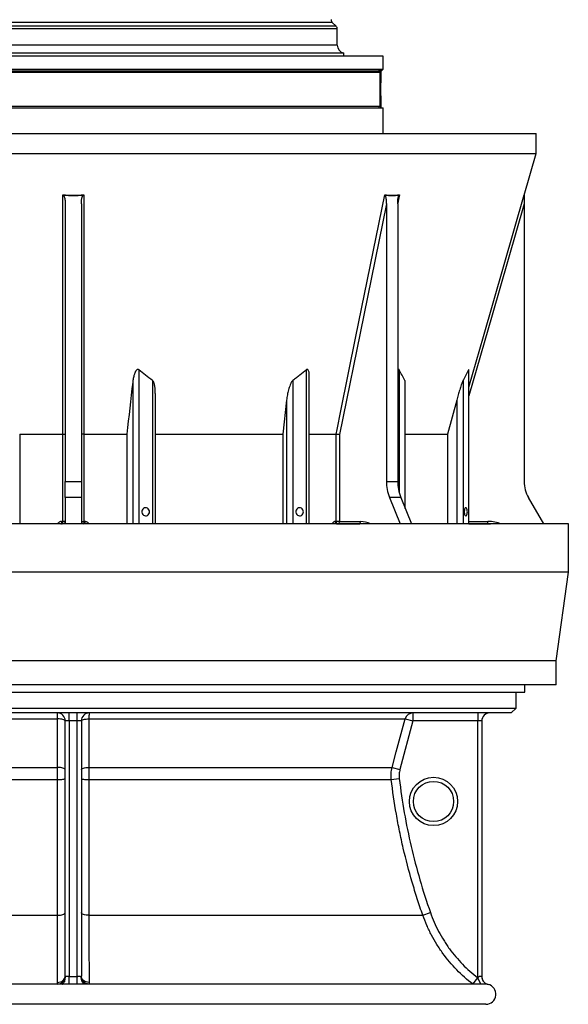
# Model space of a CAD drawing. Header units: millimetres. Extents: x 1330 to 2560, y 237 to 3790.
# Tile 2 of 8: x 1879 to 2560, y 237 to 1461. Entities that reach past the tile are written whole.
import ezdxf

# ---------------------------------------------------------------- set-up
doc = ezdxf.new("R2010")
doc.units = ezdxf.units.MM

msp = doc.modelspace()

# ---------------------------------------------------------------- linework, layer by layer
at = {"color": 1, "linetype": 'Continuous', "lineweight": 25}
for p, q in [((2267.2, 1457.3), (1623.5, 1457.3)), ((2273.4, 1449.1), (1617.4, 1449.1)), ((2271.9, 1452.6), (1618.8, 1452.6)), ((2273.4, 1429), (1617.4, 1429)), ((2027, 1025.6), (2027, 834.1)), ((2234.9, 1025.6), (2234.9, 834.1)), ((2350.4, 1025.6), (2350.4, 872.1)), ((2436.5, 1025.6), (2436.5, 834.1)), ((2019.2, 1010.1), (2019.2, 834.1)), ((2043.7, 1012.5), (2043.7, 834.1)), ((2218.3, 1012.5), (2218.3, 834.1)), ((2357.3, 1012.5), (2357.3, 854.4)), ((2429.6, 1012.5), (2429.6, 834.1)), ((2210.4, 988), (2210.4, 834.1)), ((2421.8, 988), (2421.8, 834.1)), ((1930.9, 834.2), (1930.9, 834.1)), ((1932.4, 834.1), (1932.4, 834.2)), ((1958.4, 834.2), (1958.4, 834.1)), ((1959.9, 834.1), (1959.9, 834.2)), ((2299.3, 834.2), (2301.5, 834.1)), ((2302.6, 834.1), (2300.3, 834.2)), ((2436.9, 837.2), (2460.4, 837.2)), ((2460.4, 834.1), (2460.4, 834.2)), ((2451.5, 262.2), (2447.8, 270.1)), ((2451.5, 262.2), (2447.9, 270.1))]:
    msp.add_line(p, q, dxfattribs=at)
at = {"color": 7, "linetype": 'Continuous', "lineweight": 25}
for p, q in [((2271.9, 1452.6), (2267.2, 1457.3)), ((2273.4, 1429), (2273.4, 1449.1)), ((2330.4, 1415.2), (1560.4, 1415.2)), ((2281.4, 1419.2), (1609.4, 1419.2)), ((2281.4, 1415.2), (2281.4, 1419.2)), ((2330.4, 1399.2), (2330.4, 1415.2)), ((1560.4, 1399.2), (2330.4, 1399.2)), ((1731.1, 1397.2), (2324.6, 1397.2)), ((2326.4, 1395.2), (1731.4, 1395.2)), ((2328.4, 1397.2), (2324.6, 1397.2)), ((2326.4, 1395.2), (2326.4, 1353.2)), ((2327.3, 1382.6), (2327.3, 1397.2)), ((2327.4, 1397.2), (2327.4, 1382.9)), ((2328.4, 1397.2), (2330.4, 1399.2)), ((2327.4, 1365.4), (2327.4, 1382.9)), ((2327.3, 1351.2), (2327.3, 1365.7)), ((2327.4, 1365.4), (2327.4, 1351.2)), ((1560.4, 1351.2), (1945.4, 1351.2)), ((1731.4, 1353.2), (2326.4, 1353.2)), ((1945.4, 1351.2), (2330.4, 1351.2)), ((2330.4, 1319.2), (2330.4, 1351.2)), ((1370.4, 1319.2), (1945.4, 1319.2)), ((1945.4, 1319.2), (2520.4, 1319.2)), ((2520.4, 1294.5), (2520.4, 1319.2)), ((1370.4, 1294.5), (1945.4, 1294.5)), ((1945.4, 1294.5), (2520.4, 1294.5)), ((2505.5, 1242.6), (2520.4, 1294.5)), ((1935.4, 1231.9), (1935.4, 886.8)), ((1955.4, 1231.9), (1955.4, 886.8)), ((2334.3, 1231.9), (2334.3, 886.8)), ((2348.4, 1231.9), (2348.4, 886.8)), ((2505.4, 1231.9), (2505.4, 886.8)), ((2238.6, 834.1), (2238.6, 1017.3)), ((2436.9, 834.1), (2436.9, 1025.8)), ((2357.7, 853.3), (2357.7, 1009.3)), ((2047.4, 834.1), (2047.4, 996.1)), ((2210.4, 988), (2205.7, 945.8)), ((2421.8, 988), (2410.4, 945.8)), ((1878.8, 945.8), (1932.4, 945.8)), ((1878.8, 945.8), (1878.8, 834.1)), ((1932.4, 945.8), (1932.4, 945.8)), ((1932.4, 837.2), (1932.4, 945.8)), ((1958.3, 945.8), (2011.9, 945.8)), ((1958.3, 945.8), (1958.3, 945.8)), ((1958.3, 945.8), (1958.3, 837.2)), ((2011.9, 945.8), (2011.9, 834.1)), ((2047.4, 945.8), (2205.7, 945.8)), ((2205.7, 945.8), (2205.7, 834.1)), ((2238.6, 945.8), (2272, 945.8)), ((2272, 945.8), (2272, 945.8)), ((2272, 837.2), (2272, 945.8)), ((2276.2, 945.4), (2276.2, 837.2)), ((2357.7, 945.8), (2410.4, 945.8)), ((2410.4, 945.8), (2410.4, 834.1)), ((1935.4, 886.8), (1955.4, 886.8)), ((1935.4, 866.8), (1935.4, 886.8)), ((1955.4, 886.8), (1955.4, 866.8)), ((2334.3, 886.8), (2348.4, 886.8)), ((1935.4, 866.8), (1935.4, 834.1)), ((1955.4, 866.8), (1935.4, 866.8)), ((1955.4, 866.8), (1955.4, 834.1)), ((2338.1, 866.8), (2351.4, 834.1)), ((2352.2, 866.8), (2338.1, 866.8)), ((2352.2, 866.8), (2365.6, 834.1)), ((2510.7, 866.8), (2529.6, 834.1)), ((2560.4, 834.1), (1330.4, 834.1)), ((1930.9, 837.2), (1932.4, 837.2)), ((1932.4, 834.2), (1930.9, 834.2)), ((1935.4, 837.2), (1932.4, 837.2)), ((1955.4, 837.2), (1958.3, 837.2)), ((1958.3, 837.2), (1959.8, 837.2)), ((1959.9, 834.2), (1958.4, 834.2)), ((2270.9, 837.2), (2272, 837.2)), ((2276.2, 837.2), (2272, 837.2)), ((2272.9, 834.2), (2299.3, 834.2)), ((2276.2, 837.2), (2302.4, 837.2)), ((2300.3, 834.2), (2299.3, 834.2)), ((2436.9, 834.2), (2460.4, 834.2)), ((2460.4, 834.2), (2460.4, 837.2)), ((2460.4, 834.2), (2463.5, 834.1)), ((2560.4, 774.1), (2560.4, 834.1)), ((2560.4, 774.1), (1330.4, 774.1)), ((2545.4, 664.1), (2560.4, 774.1)), ((2545.4, 664.1), (1345.4, 664.1)), ((2545.4, 634.1), (2545.4, 664.1)), ((2545.4, 634.1), (1345.4, 634.1)), ((1384.2, 625.2), (2506.5, 625.2)), ((2495.4, 605.2), (2495.4, 625.2)), ((2506.5, 625.2), (2506.5, 634.1)), ((1395.4, 605.2), (2495.4, 605.2)), ((2489.4, 599.2), (2495.4, 605.2)), ((2489.4, 599.2), (1401.4, 599.2)), ((1533, 591.7), (1925.9, 591.7)), ((1940.4, 589.3), (1935.4, 589.3)), ((1935.4, 272.1), (1935.4, 589.3)), ((1940.4, 589.3), (1940.4, 599.2)), ((1950.4, 589.3), (1940.4, 589.3)), ((1940.4, 589.3), (1940.4, 271.9)), ((1950.4, 589.3), (1950.4, 599.2)), ((1955.4, 589.3), (1950.4, 589.3)), ((1950.4, 271.9), (1950.4, 589.3)), ((1955.4, 589.3), (1955.4, 272.1)), ((1964.8, 591.7), (2357.7, 591.7)), ((2367.3, 589.2), (2351.2, 528.9)), ((2357.7, 591.7), (2367.3, 589.2)), ((2367.3, 599.2), (2367.3, 589.2)), ((2447.9, 589.2), (2367.3, 589.2)), ((2447.9, 599.2), (2447.9, 589.2)), ((2452.9, 589.2), (2447.9, 589.2)), ((2447.9, 270.1), (2447.9, 589.2)), ((2452.9, 589.2), (2452.9, 271.6)), ((1549.2, 531.5), (1925.9, 531.5)), ((1964.8, 531.5), (2341.5, 531.5)), ((2341.5, 531.5), (2351.2, 528.9)), ((1550.3, 516.4), (1925.9, 516.4)), ((1964.8, 516.4), (2340.4, 516.4)), ((2340.4, 516.4), (2350.4, 517.6)), ((1511.1, 347.8), (1925.9, 347.8)), ((1964.8, 347.8), (2379.6, 347.8)), ((2379.6, 347.8), (2389.1, 351.2)), ((1940.4, 262.1), (1940.4, 271.9)), ((1950.3, 262.1), (1950.4, 271.9)), ((2441.8, 262.2), (2447.8, 270.1)), ((1931.7, 262.2), (1433.3, 262.2)), ((1931.6, 262.2), (1932, 262.2)), ((1934.8, 266.1), (1934.9, 266.2)), ((1934.8, 266.1), (1934.9, 266.2)), ((1955.9, 266.1), (1955.8, 266.3)), ((1959.1, 262.2), (1958.7, 262.2)), ((2457.4, 262.2), (1959.1, 262.2)), ((2457.9, 237.2), (1432.9, 237.2))]:
    msp.add_line(p, q, dxfattribs=at)
at = {"color": 7, "linetype": 'Continuous', "lineweight": 25, "flags": 128}
for points in [[(1932.4, 945.8), (1932.4, 951.6), (1932.4, 974.6), (1932.4, 1066.9), (1932.4, 1243.1)], [(1958.3, 1243.1), (1958.3, 1237.4), (1958.3, 1214.3), (1958.3, 1122), (1958.3, 945.8)], [(2272, 945.8), (2273.1, 951.6), (2277.8, 974.6), (2296.5, 1066.9), (2332.3, 1243.1)], [(2334.3, 1231.9), (2306.2, 1093.3), (2276.2, 945.4)], [(2040, 849.2), (2039.9, 850.5), (2039.4, 851.8), (2038.6, 852.9), (2037.5, 853.7), (2036.3, 854.2), (2035, 854.2), (2033.8, 854), (2032.6, 853.3), (2031.7, 852.4), (2031, 851.2), (2030.7, 849.9), (2030.7, 848.5), (2031, 847.1), (2031.7, 845.9), (2032.6, 845), (2033.8, 844.4), (2035, 844.1), (2036.3, 844.2), (2037.5, 844.6), (2038.6, 845.4), (2039.4, 846.5), (2039.9, 847.8), (2040, 849.2)], [(2231.3, 849.2), (2231.1, 850.5), (2230.6, 851.8), (2229.8, 852.9), (2228.7, 853.7), (2227.5, 854.2), (2226.3, 854.2), (2225, 854), (2223.9, 853.3), (2222.9, 852.4), (2222.3, 851.2), (2221.9, 849.9), (2221.9, 848.5), (2222.3, 847.1), (2222.9, 845.9), (2223.9, 845), (2225, 844.4), (2226.3, 844.1), (2227.5, 844.2), (2228.7, 844.6), (2229.8, 845.4), (2230.6, 846.5), (2231.1, 847.8), (2231.3, 849.2)], [(2435, 849.2), (2434.9, 850.5), (2434.7, 851.8), (2434.4, 852.9), (2433.9, 853.7), (2433.4, 854.2), (2432.9, 854.2), (2432.4, 854), (2431.9, 853.3), (2431.5, 852.4), (2431.3, 851.2), (2431.1, 849.9), (2431.1, 848.5), (2431.3, 847.1), (2431.5, 845.9), (2431.9, 845), (2432.4, 844.4), (2432.9, 844.1), (2433.4, 844.2), (2433.9, 844.6), (2434.4, 845.4), (2434.7, 846.5), (2434.9, 847.8), (2435, 849.2)], [(1930.1, 834.1), (1930.3, 834.1), (1930.9, 834.2)], [(1960.7, 834.1), (1960.4, 834.1), (1959.9, 834.2)], [(1935.4, 589.2), (1935.2, 589.7), (1934.6, 590.1), (1933.8, 590.6), (1932.6, 591), (1931.2, 591.3), (1929.6, 591.5), (1927.8, 591.7), (1925.9, 591.7)], [(1925.9, 531.5), (1925.9, 550.6), (1925.9, 591.7)], [(1955.4, 589.2), (1955.5, 589.7), (1956.1, 590.1), (1956.9, 590.6), (1958.1, 591), (1959.5, 591.3), (1961.2, 591.5), (1962.9, 591.7), (1964.8, 591.7)], [(1964.8, 591.7), (1964.8, 572.6), (1964.8, 531.5)], [(2341.5, 531.5), (2346.7, 550.8), (2357.7, 591.7)], [(1935.4, 528.9), (1935.2, 529.4), (1934.6, 529.9), (1933.8, 530.3), (1932.6, 530.7), (1931.2, 531), (1929.6, 531.3), (1927.8, 531.4), (1925.9, 531.5)], [(1955.4, 528.9), (1955.5, 529.4), (1956.1, 529.9), (1956.9, 530.3), (1958.1, 530.7), (1959.5, 531), (1961.1, 531.3), (1962.9, 531.4), (1964.8, 531.5)], [(1925.9, 516.4), (1927.8, 516.5), (1929.6, 516.5), (1931.2, 516.6), (1932.6, 516.8), (1933.8, 517), (1934.6, 517.2), (1935.2, 517.4), (1935.4, 517.6)], [(1955.4, 517.6), (1955.5, 517.4), (1956.1, 517.2), (1956.9, 517), (1958.1, 516.8), (1959.5, 516.6), (1961.1, 516.5), (1962.9, 516.5), (1964.8, 516.4)], [(1925.9, 347.8), (1927.7, 347.9), (1929.5, 348.1), (1931.2, 348.4), (1932.6, 348.8), (1933.8, 349.3), (1934.6, 349.9), (1935.2, 350.5), (1935.4, 351.1)], [(1964.8, 347.8), (1963, 347.9), (1961.2, 348.1), (1959.5, 348.4), (1958.1, 348.8), (1956.9, 349.3), (1956.1, 349.9), (1955.5, 350.5), (1955.4, 351.1)], [(1925.7, 264.3), (1927.6, 264.5), (1929.4, 265), (1931.1, 265.7), (1932.5, 266.7), (1933.7, 267.8), (1934.6, 269.1), (1935.2, 270.6), (1935.4, 272.1)], [(1925.9, 262.2), (1927.7, 262.5), (1929.4, 263), (1930.9, 263.8), (1932.3, 264.8), (1933.5, 265.9), (1934.4, 267.2), (1935.1, 268.6), (1935.4, 270)], [(1964.8, 262.2), (1963, 262.5), (1961.4, 263), (1959.8, 263.8), (1958.4, 264.8), (1957.2, 265.9), (1956.3, 267.2), (1955.6, 268.6), (1955.3, 270)], [(1965, 264.3), (1963.1, 264.5), (1961.3, 265), (1959.6, 265.7), (1958.2, 266.7), (1957, 267.8), (1956.1, 269.1), (1955.5, 270.6), (1955.4, 272.1)]]:
    msp.add_lwpolyline(points, dxfattribs=at)
at = {"color": 1, "linetype": 'Continuous', "lineweight": 25, "flags": 128}
for points in [[(2350.6, 1243.1), (2349.4, 1237.4), (2348.5, 1232.8)], [(2436.9, 1004.2), (2454.9, 1066.9), (2505.5, 1243.1)], [(2505.4, 1231.9), (2465.6, 1093.3), (2436.9, 993.4)], [(2298.7, 834.1), (2298.9, 834.1), (2299.3, 834.2)]]:
    msp.add_lwpolyline(points, dxfattribs=at)
at = {"color": 7, "linetype": 'Continuous', "lineweight": 25}
for radius in [30, 25]:
    msp.add_circle((2392.9, 489.2), radius, dxfattribs=at)
for centre, radius, start, end in [((2270.7, 1460.9), 5, 182.3736, 225), ((2268.4, 1449.1), 5, 0, 45), ((2283.4, 1429), 10, 180, 258.463), ((2508.4, 1241.8), 3, 163.9706, 179.7526), ((2387.5, 886.6), 53.2, 179.708, 201.7492), ((2401.6, 886.6), 53.2, 179.708, 201.7492), ((2545.4, 886.8), 40, 180, 210), ((1906.2, 836.4), 24.8, 354.7938, 1.7311), ((1932.4, 837.2), 3, 270, 0), ((1904.8, 836.4), 27.6, 355.331, 1.5533), ((1958.4, 837.2), 3, 180, 270), ((1985.9, 836.4), 27.6, 178.4467, 184.669), ((1984.6, 836.4), 24.8, 178.2689, 185.2062), ((2273.5, 836.8), 2.67, 171.4206, 257.4275), ((2274.6, 836.8), 2.67, 171.4754, 257.5506), ((2273.5, 836.8), 2.68, 281.4218, 8.0495), ((2299.8, 836.8), 2.68, 281.4218, 8.0495), ((1925.5, 589.3), 9.9, 0, 90), ((1965.3, 589.3), 9.9, 90, 180), ((2367.4, 589.2), 9.99, 90.0307, 165.0587), ((2462.9, 589.2), 10, 90, 180), ((2462.9, 271.6), 10, 179.9992, 256.9948), ((2462.9, 271.6), 10, 180, 214.5761), ((2457.9, 249.7), 12.5, 270, 77.3144)]:
    msp.add_arc(centre, radius, start, end, dxfattribs=at)
at = {"color": 1, "linetype": 'Continuous', "lineweight": 25}
for centre, radius, start, end in [((2302.2, 811.5), 25.6, 61.4844, 89.4986), ((2460.4, 789.2), 48, 69.2612, 90), ((1927.4, 269.3), 8.07, 337.7784, 4.9271), ((1963.3, 269.3), 8.07, 175.0734, 202.1084), ((2462.9, 271.6), 10, 214.5761, 256.9581)]:
    msp.add_arc(centre, radius, start, end, dxfattribs=at)
at = {"color": 7, "linetype": 'Continuous', "lineweight": 25}
msp.add_ellipse((2327.8, 1374.2), major_axis=(0, 9.5), ratio=0.105104, start_param=0.467399, end_param=2.674194, dxfattribs=at)
for points, knots in [([(2326.4, 1395.2), (2326, 1395.5), (2325.7, 1395.9), (2325.1, 1396.6), (2324.9, 1396.9), (2324.6, 1397.2)], [0, 0, 0, 0, 0.5, 0.5, 1, 1, 1, 1]), ([(2324.6, 1351.2), (2324.9, 1351.4), (2325.1, 1351.7), (2325.7, 1352.4), (2326, 1352.8), (2326.4, 1353.2)], [0, 0, 0, 0, 0.5, 0.5, 1, 1, 1, 1]), ([(1932.4, 1243.1), (1936.7, 1242.8), (1941, 1242.6), (1949.7, 1242.6), (1954, 1242.8), (1958.3, 1243.1)], [0, 0, 0, 0, 0.5, 0.5, 1, 1, 1, 1]), ([(1933.2, 1242.2), (1933.4, 1242.1), (1933.5, 1241.9), (1933.8, 1241.5), (1933.9, 1241.3), (1934.1, 1240.7), (1934.3, 1240.3), (1934.7, 1239), (1934.8, 1238.1), (1935.1, 1236.3), (1935.2, 1235.4), (1935.3, 1233.6), (1935.4, 1232.8), (1935.4, 1231.9)], [0, 0, 0, 0, 0.0625, 0.0625, 0.125, 0.125, 0.25, 0.25, 0.5, 0.5, 0.75, 0.75, 1, 1, 1, 1]), ([(1955.4, 1231.9), (1955.4, 1232.8), (1955.4, 1233.6), (1955.5, 1235.4), (1955.6, 1236.3), (1955.8, 1237.7), (1955.9, 1238.1), (1956.1, 1239), (1956.2, 1239.4), (1956.4, 1240.3), (1956.6, 1240.7), (1956.9, 1241.3), (1957, 1241.5), (1957.2, 1241.9), (1957.3, 1242.1), (1957.5, 1242.2)], [0, 0, 0, 0, 0.25, 0.25, 0.5, 0.5, 0.625, 0.625, 0.75, 0.75, 0.875, 0.875, 0.9375, 0.9375, 1, 1, 1, 1]), ([(2332.3, 1243.1), (2335.3, 1242.8), (2338.4, 1242.6), (2344.5, 1242.6), (2347.5, 1242.8), (2350.6, 1243.1)], [0, 0, 0, 0, 0.5, 0.5, 1, 1, 1, 1]), ([(2332.8, 1242.2), (2332.9, 1242.1), (2333, 1241.9), (2333.1, 1241.5), (2333.2, 1241.3), (2333.4, 1240.7), (2333.5, 1240.3), (2333.8, 1239), (2333.9, 1238.1), (2334.1, 1236.3), (2334.2, 1235.4), (2334.2, 1233.6), (2334.3, 1232.8), (2334.3, 1231.9)], [0, 0, 0, 0, 0.0625, 0.0625, 0.125, 0.125, 0.25, 0.25, 0.5, 0.5, 0.75, 0.75, 1, 1, 1, 1]), ([(2348.4, 1231.9), (2348.4, 1232.8), (2348.4, 1233.6), (2348.5, 1235.4), (2348.6, 1236.3), (2348.7, 1237.7), (2348.8, 1238.1), (2348.9, 1239), (2349, 1239.4), (2349.2, 1240.3), (2349.3, 1240.7), (2349.5, 1241.3), (2349.5, 1241.5), (2349.7, 1241.9), (2349.8, 1242.1), (2349.9, 1242.2)], [0, 0, 0, 0, 0.25, 0.25, 0.5, 0.5, 0.625, 0.625, 0.75, 0.75, 0.875, 0.875, 0.9375, 0.9375, 1, 1, 1, 1]), ([(2505.4, 1242.2), (2505.4, 1242.1), (2505.4, 1241.9), (2505.4, 1241.5), (2505.4, 1241.3), (2505.4, 1240.7), (2505.4, 1240.3), (2505.4, 1239), (2505.4, 1238.1), (2505.4, 1236.3), (2505.4, 1235.4), (2505.4, 1233.6), (2505.4, 1232.8), (2505.4, 1231.9)], [0, 0, 0, 0, 0.0625, 0.0625, 0.125, 0.125, 0.25, 0.25, 0.5, 0.5, 0.75, 0.75, 1, 1, 1, 1]), ([(2027, 1025.6), (2026.9, 1025.7), (2026.7, 1025.8), (2026.3, 1026), (2026.1, 1026.1), (2025.8, 1026.1), (2025.7, 1026.1), (2025.5, 1026.1), (2025.4, 1026.1), (2025.2, 1026), (2025.1, 1026), (2024.9, 1025.9), (2024.8, 1025.9), (2024.5, 1025.7), (2024.4, 1025.6), (2024, 1025.3), (2023.9, 1025.2), (2023.6, 1024.9), (2023.5, 1024.7), (2023.2, 1024.4), (2023.1, 1024.2), (2022.8, 1023.7), (2022.6, 1023.3), (2022.2, 1022.6), (2022.1, 1022.2), (2021.7, 1021.5), (2021.6, 1021.1), (2021.3, 1020.3), (2021.2, 1019.9), (2020.8, 1018.8), (2020.6, 1018), (2020.2, 1016.4), (2020.1, 1015.6), (2019.6, 1013.3), (2019.4, 1011.7), (2019.2, 1010.1)], [0, 0, 0, 0, 0.03125, 0.03125, 0.0625, 0.0625, 0.078125, 0.078125, 0.09375, 0.09375, 0.109375, 0.109375, 0.125, 0.125, 0.15625, 0.15625, 0.1875, 0.1875, 0.21875, 0.21875, 0.25, 0.25, 0.3125, 0.3125, 0.375, 0.375, 0.4375, 0.4375, 0.5, 0.5, 0.625, 0.625, 0.75, 0.75, 1, 1, 1, 1]), ([(2234.9, 1025.6), (2232.2, 1023.3), (2229.5, 1021), (2225.3, 1017.8), (2223.9, 1016.7), (2221.1, 1014.5), (2219.7, 1013.5), (2218.3, 1012.5)], [0, 0, 0, 0, 0.5, 0.5, 0.75, 0.75, 1, 1, 1, 1]), ([(2238.5, 1017.3), (2238.5, 1018.8), (2238.5, 1020.8), (2238.1, 1023.5), (2237.6, 1024.9), (2237, 1025.7), (2236.5, 1026.1), (2236, 1026.1), (2235.5, 1026), (2235.1, 1025.7), (2234.9, 1025.6)], [0, 0, 0, 0, 0.360769, 0.530938, 0.713272, 0.777034, 0.84135, 0.8879, 0.934432, 1, 1, 1, 1]), ([(2350.4, 1025.6), (2350.3, 1025.7), (2350.1, 1026), (2349.8, 1026.2), (2349.3, 1026), (2348.9, 1025.7), (2348.6, 1025.3), (2348.4, 1025.1)], [0, 0, 0, 0, 0.194908, 0.391947, 0.560433, 0.765916, 1, 1, 1, 1]), ([(2436.5, 1025.6), (2435.4, 1023.3), (2434.2, 1021), (2432.5, 1017.8), (2431.9, 1016.7), (2430.8, 1014.5), (2430.2, 1013.5), (2429.6, 1012.5)], [0, 0, 0, 0, 0.5, 0.5, 0.75, 0.75, 1, 1, 1, 1]), ([(2436.9, 1025.8), (2436.9, 1025.9), (2436.9, 1026.1), (2436.9, 1026.1), (2436.7, 1026), (2436.6, 1025.7), (2436.5, 1025.6)], [0, 0, 0, 0, 0.226617, 0.453539, 0.680371, 1, 1, 1, 1]), ([(2047.3, 996.1), (2047.3, 997.3), (2047.3, 1000), (2046.9, 1004.2), (2046.1, 1008.1), (2045.1, 1010.8), (2044.2, 1012), (2043.7, 1012.4), (2043.7, 1012.5)], [0, 0, 0, 0, 0.19982, 0.470477, 0.740348, 0.888182, 0.981545, 1, 1, 1, 1]), ([(2218.3, 1012.5), (2218, 1012.3), (2217.8, 1012.1), (2217.5, 1011.7), (2217.3, 1011.5), (2216.8, 1010.8), (2216.5, 1010.4), (2216, 1009.4), (2215.7, 1008.9), (2215.3, 1007.9), (2215, 1007.4), (2214.4, 1005.9), (2214, 1004.8), (2213.4, 1002.8), (2213.1, 1001.7), (2212.2, 998.6), (2211.8, 996.5), (2211.2, 993.3), (2211, 992.2), (2210.7, 990.1), (2210.5, 989.1), (2210.4, 988)], [0, 0, 0, 0, 0.03125, 0.03125, 0.0625, 0.0625, 0.125, 0.125, 0.1875, 0.1875, 0.25, 0.25, 0.375, 0.375, 0.5, 0.5, 0.75, 0.75, 0.875, 0.875, 1, 1, 1, 1]), ([(2357.7, 1009.3), (2357.7, 1009.9), (2357.7, 1011), (2357.5, 1012), (2357.3, 1012.4), (2357.3, 1012.5)], [0, 0, 0, 0, 0.494009, 0.916488, 1, 1, 1, 1]), ([(2429.6, 1012.5), (2429.5, 1012.3), (2429.4, 1012.1), (2429.2, 1011.7), (2429.1, 1011.5), (2428.9, 1010.8), (2428.7, 1010.4), (2428.3, 1009.4), (2428.1, 1008.9), (2427.8, 1007.9), (2427.6, 1007.4), (2427.1, 1005.9), (2426.7, 1004.8), (2426.1, 1002.8), (2425.7, 1001.7), (2424.8, 998.6), (2424.1, 996.5), (2423.2, 993.3), (2422.9, 992.2), (2422.3, 990.1), (2422, 989.1), (2421.8, 988)], [0, 0, 0, 0, 0.03125, 0.03125, 0.0625, 0.0625, 0.125, 0.125, 0.1875, 0.1875, 0.25, 0.25, 0.375, 0.375, 0.5, 0.5, 0.75, 0.75, 0.875, 0.875, 1, 1, 1, 1]), ([(1932.4, 945.8), (1932.6, 945.8), (1932.8, 945.8), (1933.2, 945.8), (1933.4, 945.8), (1933.7, 945.7), (1933.9, 945.7), (1934.2, 945.7), (1934.4, 945.7), (1934.6, 945.6), (1934.8, 945.6), (1935, 945.6), (1935.1, 945.5), (1935.2, 945.5), (1935.3, 945.5), (1935.3, 945.4), (1935.3, 945.4), (1935.4, 945.4), (1935.4, 945.4), (1935.4, 945.4)], [0, 0, 0, 0, 0.125, 0.125, 0.25, 0.25, 0.375, 0.375, 0.5, 0.5, 0.625, 0.625, 0.75, 0.75, 0.875, 0.875, 0.9375, 0.9375, 1, 1, 1, 1]), ([(1958.3, 945.8), (1958.1, 945.8), (1957.9, 945.8), (1957.5, 945.8), (1957.3, 945.8), (1957, 945.7), (1956.8, 945.7), (1956.5, 945.7), (1956.3, 945.7), (1956.1, 945.6), (1955.9, 945.6), (1955.7, 945.6), (1955.6, 945.5), (1955.5, 945.5), (1955.4, 945.5), (1955.4, 945.4), (1955.4, 945.4), (1955.4, 945.4), (1955.4, 945.4), (1955.4, 945.4)], [0, 0, 0, 0, 0.125, 0.125, 0.25, 0.25, 0.375, 0.375, 0.5, 0.5, 0.625, 0.625, 0.75, 0.75, 0.875, 0.875, 0.9375, 0.9375, 1, 1, 1, 1]), ([(2272, 945.8), (2272.1, 945.8), (2272.3, 945.8), (2272.6, 945.8), (2272.8, 945.8), (2273.1, 945.7), (2273.3, 945.7), (2273.7, 945.7), (2273.9, 945.7), (2274.3, 945.6), (2274.5, 945.6), (2274.8, 945.6), (2275, 945.5), (2275.4, 945.5), (2275.6, 945.5), (2275.8, 945.4), (2275.9, 945.4), (2276, 945.4), (2276.1, 945.4), (2276.2, 945.4)], [0, 0, 0, 0, 0.125, 0.125, 0.25, 0.25, 0.375, 0.375, 0.5, 0.5, 0.625, 0.625, 0.75, 0.75, 0.875, 0.875, 0.9375, 0.9375, 1, 1, 1, 1]), ([(1925.9, 591.7), (1925.9, 592.8), (1925.9, 593.8), (1925.8, 595.2), (1925.8, 595.6), (1925.8, 596.4), (1925.8, 596.8), (1925.7, 597.3), (1925.7, 597.4), (1925.7, 597.7), (1925.7, 597.9), (1925.7, 598.2), (1925.6, 598.5), (1925.6, 598.7), (1925.6, 598.8), (1925.6, 598.9), (1925.5, 599), (1925.5, 599.1), (1925.5, 599.2), (1925.5, 599.2)], [0, 0, 0, 0, 0.25, 0.25, 0.375, 0.375, 0.5, 0.5, 0.5625, 0.5625, 0.625, 0.625, 0.75, 0.75, 0.8125, 0.8125, 0.875, 0.875, 1, 1, 1, 1]), ([(1965.3, 599.2), (1965.2, 599.2), (1965.2, 599), (1965.1, 598.5), (1965.1, 598.2), (1965, 597.7), (1965, 597.4), (1965, 596.9), (1965, 596.8), (1964.9, 596.4), (1964.9, 596.2), (1964.9, 595.6), (1964.9, 595.2), (1964.9, 594.5), (1964.9, 594.3), (1964.8, 593.8), (1964.8, 593.5), (1964.8, 592.8), (1964.8, 592.3), (1964.8, 591.7)], [0, 0, 0, 0, 0.25, 0.25, 0.375, 0.375, 0.5, 0.5, 0.5625, 0.5625, 0.625, 0.625, 0.75, 0.75, 0.8125, 0.8125, 0.875, 0.875, 1, 1, 1, 1]), ([(1925.9, 516.4), (1925.9, 519), (1925.9, 521.5), (1925.9, 525.3), (1925.9, 526.5), (1925.9, 529), (1925.9, 530.3), (1925.9, 531.5)], [0, 0, 0, 0, 0.5, 0.5, 0.75, 0.75, 1, 1, 1, 1]), ([(1964.8, 531.5), (1964.8, 529), (1964.8, 526.5), (1964.8, 522.8), (1964.8, 521.5), (1964.8, 519), (1964.8, 517.7), (1964.8, 516.4)], [0, 0, 0, 0, 0.5, 0.5, 0.75, 0.75, 1, 1, 1, 1]), ([(2340.4, 516.4), (2340.1, 519), (2340.1, 521.5), (2340.4, 525.3), (2340.5, 526.5), (2340.9, 529), (2341.2, 530.3), (2341.5, 531.5)], [0, 0, 0, 0, 0.5, 0.5, 0.75, 0.75, 1, 1, 1, 1]), ([(2351.2, 528.9), (2350.7, 527), (2350.4, 525.2), (2350.1, 521.4), (2350.1, 519.5), (2350.4, 517.6)], [0, 0, 0, 0, 0.5, 0.5, 1, 1, 1, 1]), ([(1925.9, 347.8), (1925.9, 354.7), (1925.9, 361.5), (1925.9, 375.3), (1925.9, 382.2), (1925.9, 403), (1925.9, 417), (1925.9, 438.1), (1925.9, 445.2), (1925.9, 459.3), (1925.9, 466.4), (1925.9, 487.8), (1925.9, 502.1), (1925.9, 516.4)], [0, 0, 0, 0, 0.125, 0.125, 0.25, 0.25, 0.5, 0.5, 0.625, 0.625, 0.75, 0.75, 1, 1, 1, 1]), ([(1964.8, 516.4), (1964.8, 509.2), (1964.8, 502.1), (1964.8, 487.8), (1964.8, 480.6), (1964.8, 459.3), (1964.8, 445.1), (1964.8, 424), (1964.8, 417), (1964.8, 403), (1964.8, 396), (1964.8, 375.2), (1964.8, 361.5), (1964.8, 347.8)], [0, 0, 0, 0, 0.125, 0.125, 0.25, 0.25, 0.5, 0.5, 0.625, 0.625, 0.75, 0.75, 1, 1, 1, 1]), ([(2379.6, 347.8), (2377.2, 354.7), (2374.9, 361.5), (2370.5, 375.3), (2368.4, 382.2), (2362.3, 403), (2358.7, 417), (2353.7, 438.1), (2352.2, 445.2), (2349.3, 459.3), (2348, 466.4), (2344.2, 487.8), (2342.1, 502.1), (2340.4, 516.4)], [0, 0, 0, 0, 0.125, 0.125, 0.25, 0.25, 0.5, 0.5, 0.625, 0.625, 0.75, 0.75, 1, 1, 1, 1]), ([(2350.4, 517.6), (2353.7, 489.1), (2358.7, 461.1), (2371.6, 405.6), (2379.5, 378.2), (2389.1, 351.2)], [0, 0, 0, 0, 0.5, 0.5, 1, 1, 1, 1]), ([(1925.7, 264.3), (1925.7, 269.7), (1925.7, 275.6), (1925.8, 288.1), (1925.8, 294.7), (1925.8, 303.5), (1925.8, 305.3), (1925.8, 308.9), (1925.8, 310.8), (1925.8, 316.3), (1925.8, 320.1), (1925.8, 325.9), (1925.8, 327.8), (1925.9, 331.7), (1925.9, 333.7), (1925.9, 339.7), (1925.9, 343.7), (1925.9, 347.8)], [0, 0, 0, 0, 0.25, 0.25, 0.5, 0.5, 0.5625, 0.5625, 0.625, 0.625, 0.75, 0.75, 0.8125, 0.8125, 0.875, 0.875, 1, 1, 1, 1]), ([(1964.8, 347.8), (1964.8, 339.6), (1964.9, 331.7), (1964.9, 316.5), (1964.9, 309.1), (1964.9, 300.3), (1964.9, 298.6), (1964.9, 295.2), (1964.9, 293.4), (1964.9, 288.4), (1965, 285.1), (1965, 280.4), (1965, 278.8), (1965, 275.8), (1965, 274.3), (1965, 269.9), (1965, 267), (1965, 264.3)], [0, 0, 0, 0, 0.25, 0.25, 0.5, 0.5, 0.5625, 0.5625, 0.625, 0.625, 0.75, 0.75, 0.8125, 0.8125, 0.875, 0.875, 1, 1, 1, 1]), ([(2441.8, 262.2), (2434.6, 267.6), (2428, 273.6), (2415.6, 286.3), (2409.9, 293.1), (2403.3, 302.1), (2402, 303.9), (2399.5, 307.7), (2398.3, 309.6), (2394.7, 315.3), (2392.5, 319.2), (2389.4, 325.1), (2388.4, 327.2), (2386.4, 331.2), (2385.5, 333.2), (2382.8, 339.4), (2381.1, 343.6), (2379.6, 347.8)], [0, 0, 0, 0, 0.25, 0.25, 0.5, 0.5, 0.5625, 0.5625, 0.625, 0.625, 0.75, 0.75, 0.8125, 0.8125, 0.875, 0.875, 1, 1, 1, 1]), ([(2389.1, 351.2), (2391.9, 343.1), (2395.3, 335.3), (2401.2, 324.1), (2403.3, 320.4), (2406.7, 315), (2407.8, 313.2), (2410.2, 309.7), (2411.4, 307.9), (2417.6, 299.4), (2423.1, 293), (2434.8, 280.9), (2441.1, 275.3), (2447.8, 270.1)], [0, 0, 0, 0, 0.25, 0.25, 0.375, 0.375, 0.4375, 0.4375, 0.5, 0.5, 0.75, 0.75, 1, 1, 1, 1]), ([(1935.4, 270), (1935.5, 270.3), (1935.5, 270.5), (1935.7, 271), (1935.7, 271.2), (1936, 271.5), (1936.1, 271.7), (1936.5, 271.9), (1936.7, 272), (1937.1, 272.1), (1937.4, 272.1), (1937.9, 272.1), (1938.2, 272), (1938.8, 272), (1939.1, 272), (1939.7, 271.9), (1940, 271.9), (1940.4, 271.9)], [0, 0, 0, 0, 0.125, 0.125, 0.25, 0.25, 0.375, 0.375, 0.5, 0.5, 0.625, 0.625, 0.75, 0.75, 0.875, 0.875, 1, 1, 1, 1]), ([(1935.4, 270), (1935.4, 270), (1935.4, 270), (1935.4, 270), (1935.4, 270), (1935.4, 270), (1935.4, 270), (1935.4, 270), (1935.4, 270), (1935.4, 270), (1935.4, 270), (1935.4, 270), (1935.4, 270), (1935.4, 270), (1935.4, 270), (1935.4, 270), (1935.4, 270), (1935.4, 270), (1935.4, 270), (1935.4, 270), (1935.4, 270), (1935.4, 270)], [0, 0, 0, 0, 0.0000135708, 0.0000135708, 0.0000135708, 0.00002085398, 0.00002085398, 0.00002085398, 0.00002627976, 0.00002627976, 0.00002627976, 0.0000304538, 0.0000304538, 0.0000304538, 0.00003464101, 0.00003464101, 0.00003464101, 0.00003985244, 0.00003985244, 0.00003985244, 0.00004859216, 0.00004859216, 0.00004859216, 0.00004859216]), ([(1950.4, 271.9), (1950.7, 271.9), (1951, 271.9), (1951.6, 272), (1951.9, 272), (1952.5, 272), (1952.8, 272.1), (1953.3, 272.1), (1953.6, 272.1), (1954, 272), (1954.2, 271.9), (1954.6, 271.7), (1954.7, 271.5), (1955, 271.2), (1955.1, 271), (1955.2, 270.5), (1955.2, 270.3), (1955.3, 270)], [0, 0, 0, 0, 0.125, 0.125, 0.25, 0.25, 0.375, 0.375, 0.5, 0.5, 0.625, 0.625, 0.75, 0.75, 0.875, 0.875, 1, 1, 1, 1]), ([(1955.3, 270), (1955.3, 270), (1955.3, 270), (1955.3, 270), (1955.3, 270), (1955.3, 270), (1955.3, 270), (1955.3, 270), (1955.3, 270), (1955.3, 270), (1955.3, 270), (1955.3, 270), (1955.3, 270), (1955.3, 270), (1955.3, 270), (1955.3, 270), (1955.3, 270), (1955.3, 270), (1955.3, 270), (1955.3, 270), (1955.3, 270), (1955.3, 270)], [0, 0, 0, 0, 0.00000745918, 0.00000745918, 0.00000745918, 0.00001293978, 0.00001293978, 0.00001293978, 0.00001714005, 0.00001714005, 0.00001714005, 0.00002135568, 0.00002135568, 0.00002135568, 0.00002653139, 0.00002653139, 0.00002653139, 0.00003501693, 0.00003501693, 0.00003501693, 0.00004871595, 0.00004871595, 0.00004871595, 0.00004871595]), ([(2447.9, 270.1), (2448.1, 270.4), (2448.3, 270.7), (2448.7, 271), (2448.8, 271.2), (2449.1, 271.4), (2449.2, 271.5), (2449.5, 271.7), (2449.6, 271.8), (2450, 271.9), (2450.1, 272), (2450.4, 272.1), (2450.6, 272.1), (2450.9, 272.2), (2451, 272.2), (2451.4, 272.2), (2451.7, 272.1), (2452.1, 272), (2452.3, 271.9), (2452.6, 271.8), (2452.7, 271.7), (2452.8, 271.6), (2452.9, 271.6), (2452.9, 271.6)], [0, 0, 0, 0, 0.125, 0.125, 0.1875, 0.1875, 0.25, 0.25, 0.3125, 0.3125, 0.375, 0.375, 0.4375, 0.4375, 0.5, 0.5, 0.625, 0.625, 0.75, 0.75, 0.875, 0.875, 1, 1, 1, 1]), ([(1934.8, 266.1), (1934.7, 266), (1934.5, 265.4), (1933.9, 264.5), (1932.9, 263.4), (1931.9, 262.7), (1931.1, 262.3), (1930.7, 262.2), (1930.6, 262.2)], [0, 0, 0, 0, 0.061322, 0.294613, 0.516881, 0.715625, 0.891112, 1, 1, 1, 1]), ([(1960.1, 262.2), (1960, 262.2), (1959.7, 262.3), (1958.8, 262.7), (1957.8, 263.5), (1956.8, 264.5), (1956.2, 265.5), (1956, 266), (1955.9, 266.1)], [0, 0, 0, 0, 0.117074, 0.290886, 0.494997, 0.714946, 0.947822, 1, 1, 1, 1]), ([(2460.3, 261.9), (2460.2, 261.9), (2460.1, 261.9), (2459.1, 262.1), (2458, 262.2), (2457.5, 262.2), (2457.3, 262.1)], [0, 0, 0, 0, 0.199884, 0.699189, 0.917743, 1, 1, 1, 1])]:
    msp.add_open_spline(points, degree=3, knots=knots, dxfattribs=at)
for points in [[(2327.4, 1382.9), (2327.4, 1382.8), (2327.3, 1382.7), (2327.3, 1382.6)], [(2327.3, 1365.7), (2327.3, 1365.6), (2327.4, 1365.5), (2327.4, 1365.4)], [(1933.2, 1242.2), (1933, 1242.6), (1932.7, 1242.9), (1932.4, 1243.1)], [(1957.5, 1242.2), (1949.4, 1241.6), (1941.3, 1241.6), (1933.2, 1242.2)], [(1957.5, 1242.2), (1957.7, 1242.6), (1958, 1242.9), (1958.3, 1243.1)], [(2332.8, 1242.2), (2332.6, 1242.6), (2332.4, 1242.9), (2332.3, 1243.1)], [(2349.9, 1242.2), (2344.2, 1241.6), (2338.5, 1241.6), (2332.8, 1242.2)], [(2349.9, 1242.2), (2350.1, 1242.6), (2350.3, 1242.9), (2350.6, 1243.1)], [(2505.4, 1242.2), (2505.4, 1242.6), (2505.4, 1242.9), (2505.5, 1243.1)], [(2043.7, 1012.5), (2037.9, 1016.6), (2032.4, 1021), (2027, 1025.6)], [(2357.3, 1012.5), (2354.9, 1016.6), (2352.6, 1021), (2350.4, 1025.6)], [(2019.2, 1010.1), (2016.8, 988.7), (2014.3, 967.2), (2011.9, 945.8)], [(1935.4, 272.1), (1935.4, 271.4), (1935.4, 270.7), (1935.4, 270)], [(1940.4, 271.9), (1943.7, 271.9), (1947, 271.9), (1950.4, 271.9)], [(1955.3, 270), (1955.3, 270.7), (1955.4, 271.4), (1955.4, 272.1)], [(2447.8, 270.1), (2447.9, 270.1), (2447.9, 270.1), (2447.9, 270.1)], [(1925.9, 262.2), (1925.8, 262.9), (1925.7, 263.6), (1925.7, 264.3)], [(1950.3, 262.1), (1947, 262.1), (1943.7, 262.1), (1940.4, 262.1)], [(1965, 264.3), (1965, 263.6), (1964.9, 262.9), (1964.8, 262.2)]]:
    msp.add_open_spline(points, degree=3, dxfattribs=at)
at = {"color": 1, "linetype": 'Continuous', "lineweight": 25}
msp.add_open_spline([(2505.5, 1243.1), (2505.5, 1242.8), (2505.5, 1242.6), (2505.5, 1242.6)], degree=3, dxfattribs=at)
for points, knots in [([(1930.9, 837.2), (1930.5, 837.1), (1929.4, 837.1), (1927.7, 836.3), (1926.4, 835.2), (1926, 834.3), (1925.8, 834.1)], [0, 0, 0, 0, 0.2094169, 0.5271217, 0.8451705, 1, 1, 1, 1]), ([(1964.9, 834.1), (1964.9, 834.1), (1964.6, 834.9), (1963.5, 835.9), (1961.8, 837), (1960.4, 837.1), (1959.8, 837.2)], [0, 0, 0, 0, 0.0490894, 0.3666227, 0.6835181, 1, 1, 1, 1]), ([(2270.9, 837.2), (2270.6, 837.1), (2269.8, 837.1), (2268.5, 836.3), (2267.6, 835.2), (2267.2, 834.3), (2267.1, 834.1)], [0, 0, 0, 0, 0.209417, 0.527122, 0.845171, 1, 1, 1, 1]), ([(2272.4, 834.1), (2272.4, 834.1), (2272.6, 834.2), (2272.8, 834.2), (2272.9, 834.2)], [0, 0, 0, 0, 0.126235, 1, 1, 1, 1]), ([(1940.4, 262.1), (1938.7, 262.1), (1935.7, 262.1), (1933, 262.1), (1931.7, 262.2)], [0, 0, 0, 0, 0.558844, 1, 1, 1, 1]), ([(1958.7, 262.2), (1958.5, 262.2), (1956.8, 262.2), (1954, 262.1), (1951.4, 262.1), (1950.3, 262.1)], [0, 0, 0, 0, 0.081643, 0.639344, 1, 1, 1, 1])]:
    msp.add_open_spline(points, degree=3, knots=knots, dxfattribs=at)

doc.saveas('drawing.dxf')
